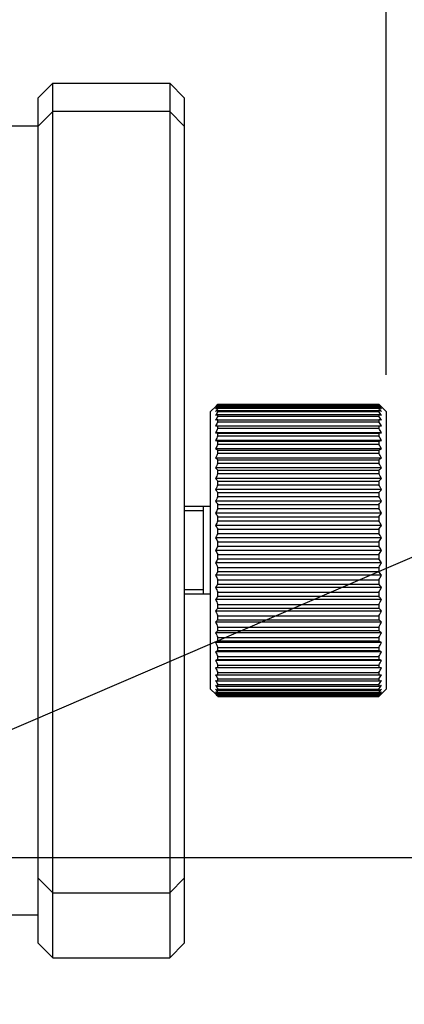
# Model space of a CAD drawing. Header units: millimetres. Extents: x 0 to 594, y 0 to 420.
# Tile 50 of 56: x 347 to 352, y 282 to 295. Entities that reach past the tile are written whole.
import ezdxf
from ezdxf.enums import TextEntityAlignment as Align

# ---------------------------------------------------------------- set-up
doc = ezdxf.new("R2010")
doc.units = ezdxf.units.MM
doc.header["$LTSCALE"] = 32.67
doc.header["$PDMODE"] = 3
doc.header["$PDSIZE"] = 8
doc.layers.get('0').update_dxf_attribs({"linetype": 'CONTINUOUS'})
doc.layers.get('Defpoints').update_dxf_attribs({"linetype": 'CONTINUOUS'})
doc.layers.add('00_COMPONENTS', color=7, linetype='CONTINUOUS')
doc.layers.add('51__DRAFT_DIMS', color=7, linetype='CONTINUOUS')
doc.styles.get("Standard").update_dxf_attribs({"font": 'simfang.ttf'})
doc.dimstyles.new('DIMSTYLE_2', dxfattribs={"dimtxt": 3, "dimasz": 3, "dimexe": 2.5, "dimexo": 0.5, "dimgap": 0.75, "dimtad": 1, "dimlfac": 2.5, "dimdsep": 46, "dimtxsty": 'STANDARD', "dimblk": '_FILLED', "dimblk1": '_FILLED', "dimblk2": '_FILLED', "dimcen": 0.09, "dimclrt": 3, "dimazin": 2, "dimtp": 0.2, "dimtm": 0.2, "dimtfac": 1, "dimtofl": 0, "dimtmove": 0, "dimatfit": 3, "dimldrblk": '_FILLED', "dimfxl": 1, "dimtolj": 1, "dimarcsym": 0})
doc.dimstyles.new('DIMSTYLE_3', dxfattribs={"dimtxt": 3, "dimasz": 3, "dimexe": 2.5, "dimexo": 0.5, "dimgap": 0.75, "dimtad": 1, "dimlfac": 2.5, "dimdsep": 46, "dimtxsty": 'STANDARD', "dimblk": '_FILLED', "dimblk1": '_FILLED', "dimblk2": '_FILLED', "dimcen": 0.09, "dimclrt": 3, "dimazin": 2, "dimtp": 0.1, "dimtm": 0.1, "dimtfac": 1, "dimtofl": 0, "dimtmove": 0, "dimatfit": 3, "dimldrblk": '_FILLED', "dimfxl": 1, "dimtolj": 1, "dimarcsym": 0})
doc.dimstyles.new('DIMSTYLE_4', dxfattribs={"dimtxt": 3, "dimasz": 3, "dimexe": 2.5, "dimexo": 0.5, "dimtad": 1, "dimlfac": 2.5, "dimdsep": 46, "dimtxsty": 'STANDARD', "dimblk": '_FILLED', "dimblk1": '_FILLED', "dimblk2": '_FILLED', "dimcen": 0.09, "dimclrt": 3, "dimazin": 2, "dimtp": 0.1, "dimtm": 0.1, "dimtfac": 1, "dimtofl": 0, "dimtmove": 0, "dimatfit": 1, "dimldrblk": '_FILLED', "dimfxl": 1, "dimtolj": 1, "dimarcsym": 0})
doc.dimstyles.new('DIMSTYLE_7', dxfattribs={"dimtxt": 3, "dimasz": 3, "dimexe": 2.5, "dimexo": 0.5, "dimgap": 0.75, "dimtad": 1, "dimlfac": 2.5, "dimdsep": 46, "dimtxsty": 'STANDARD', "dimblk": '_FILLED', "dimblk1": '_FILLED', "dimblk2": '_FILLED', "dimcen": 0.09, "dimclrt": 3, "dimazin": 2, "dimtp": 0.8, "dimtm": 0.8, "dimtfac": 1, "dimtofl": 0, "dimtmove": 0, "dimatfit": 3, "dimldrblk": '_FILLED', "dimfxl": 1, "dimtolj": 1, "dimarcsym": 0})

# ---------------------------------------------------------------- blocks, each defined once
blk = doc.blocks.new('_FILLED')
at = {"color": 0, "linetype": 'ByBlock'}
blk.add_solid([(0, 0), (-1, 0.1667), (-1, -0.1667)], dxfattribs=at)
blk = doc.blocks.new('*D10')
at = {"layer": '51__DRAFT_DIMS', "color": 4}
for p, q in [((344.659, 295.071), (344.659, 305.57)), ((351.859, 290.364), (351.859, 305.57)), ((344.659, 303.07), (339.659, 303.07)), ((339.659, 303.07), (348.259, 303.07)), ((361.516, 303.07), (348.259, 303.07)), ((351.859, 303.07), (361.516, 303.07))]:
    blk.add_line(p, q, dxfattribs=at)
at = {"layer": '51__DRAFT_DIMS', "color": 4, "xscale": 3, "yscale": 3, "zscale": 3}
blk.add_blockref('_FILLED', (344.659, 303.07), dxfattribs=at)
at = {"layer": '51__DRAFT_DIMS', "color": 4, "xscale": 3, "yscale": 3, "zscale": 3, "rotation": 180}
blk.add_blockref('_FILLED', (351.859, 303.07), dxfattribs=at)
at = {"layer": '51__DRAFT_DIMS', "color": 3}
blk.add_text('18', height=3, dxfattribs=at).set_placement((357.11, 303.82))
blk = doc.blocks.new('*D12')
at = {"layer": '51__DRAFT_DIMS', "color": 4}
for p, q in [((342.659, 284.26), (342.659, 298.643)), ((344.659, 295.071), (344.659, 298.643)), ((342.659, 296.143), (337.659, 296.143)), ((337.659, 296.143), (343.659, 296.143)), ((357.062, 296.143), (343.659, 296.143)), ((344.659, 296.143), (357.062, 296.143))]:
    blk.add_line(p, q, dxfattribs=at)
at = {"layer": '51__DRAFT_DIMS', "color": 4, "xscale": 3, "yscale": 3, "zscale": 3}
blk.add_blockref('_FILLED', (342.659, 296.143), dxfattribs=at)
at = {"layer": '51__DRAFT_DIMS', "color": 4, "xscale": 3, "yscale": 3, "zscale": 3, "rotation": 180}
blk.add_blockref('_FILLED', (344.659, 296.143), dxfattribs=at)
at = {"layer": '51__DRAFT_DIMS', "color": 3}
blk.add_text('5', height=3, dxfattribs=at).set_placement((354.858, 296.893))
blk = doc.blocks.new('*D13')
at = {"layer": '51__DRAFT_DIMS', "color": 0, "lineweight": -2}
for p in [(344.313, 284.471), (373.336, 289.786)]:
    blk.add_line(p, (356.668, 289.786), dxfattribs=at)
at = {"layer": 'Defpoints', "color": 0}
for p in [(343.762, 284.234), (341.557, 283.285)]:
    blk.add_point(p, dxfattribs=at)
at = {"layer": '51__DRAFT_DIMS', "color": 0, "linetype": 'ByBlock', "lineweight": -2, "xscale": 3, "yscale": 3, "zscale": 3, "rotation": 203.2783562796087}
blk.add_blockref('_FILLED', (341.557, 283.285), dxfattribs=at)
at = {"layer": '51__DRAFT_DIMS', "color": 3, "insert": (357.293, 294.411), "char_height": 3, "attachment_point": 1, "line_spacing_factor": 0.9}
blk.add_mtext('\\A1;{10-M6{\\fgdt;x}6}', dxfattribs=at)
blk = doc.blocks.new('*D14')
at = {"layer": '51__DRAFT_DIMS', "color": 4}
for p, q in [((343.159, 283.76), (383.191, 283.76)), ((380.691, 283.76), (380.691, 179.76)), ((380.691, 75.76), (380.691, 179.76)), ((343.159, 75.76), (383.191, 75.76))]:
    blk.add_line(p, q, dxfattribs=at)
at = {"layer": '51__DRAFT_DIMS', "color": 4, "xscale": 3, "yscale": 3, "zscale": 3}
for p, rotation in [((380.691, 283.76), 90), ((380.691, 75.76), 270)]:
    blk.add_blockref('_FILLED', p, dxfattribs=dict(at, rotation=rotation))
at = {"layer": '51__DRAFT_DIMS', "color": 3}
blk.add_text('520', height=3, rotation=90, dxfattribs=at).set_placement((379.941, 179.76), align=Align.CENTER)

msp = doc.modelspace()

# ---------------------------------------------------------------- linework, layer by layer
at = {"layer": '00_COMPONENTS', "color": 7}
for p, q in [((347.0995, 294.1559), (347.2995, 294.3559)), ((347.2995, 282.3856), (347.2995, 294.3559)), ((347.2995, 294.3559), (348.8995, 294.3559)), ((348.8995, 294.3559), (348.8995, 282.3856)), ((349.0995, 294.1559), (348.8995, 294.3559)), ((347.0995, 282.5856), (347.0995, 294.1559)), ((349.0995, 294.1559), (349.0995, 282.5856)), ((347.0995, 293.7695), (347.2995, 293.9695)), ((348.8995, 293.9695), (347.2995, 293.9695)), ((349.0995, 293.7695), (348.8995, 293.9695)), ((347.0995, 293.7708), (345.0595, 293.7708)), ((349.4595, 289.8638), (349.5286, 289.9328)), ((349.4595, 286.0638), (349.4595, 289.8638)), ((349.5249, 289.9291), (349.5286, 289.9328)), ((349.5516, 289.9553), (349.5595, 289.9629)), ((349.5555, 289.9591), (349.5595, 289.9629)), ((349.5595, 289.9604), (349.5595, 289.9629)), ((349.5595, 289.9629), (351.7595, 289.9629)), ((349.5595, 289.9604), (351.7595, 289.9604)), ((349.5595, 289.9427), (349.5595, 289.9502)), ((349.5595, 289.9502), (351.7595, 289.9502)), ((349.5595, 289.9427), (351.7595, 289.9427)), ((349.5595, 289.9099), (349.5595, 289.9224)), ((349.5595, 289.9224), (351.7595, 289.9224)), ((349.5595, 289.9099), (351.7595, 289.9099)), ((349.5595, 289.8624), (349.5595, 289.8796)), ((349.5595, 289.8796), (351.7595, 289.8796)), ((349.5595, 289.8624), (351.7595, 289.8624)), ((351.7595, 289.9629), (351.7595, 289.9604)), ((351.7595, 289.9629), (351.7674, 289.9553)), ((351.7595, 289.9502), (351.7595, 289.9427)), ((351.7595, 289.9224), (351.7595, 289.9099)), ((351.7595, 289.8796), (351.7595, 289.8624)), ((351.8595, 289.8638), (351.7904, 289.9328)), ((351.8595, 289.8638), (351.8595, 286.0638)), ((349.5595, 289.8003), (349.5595, 289.8223)), ((349.5595, 289.8223), (351.7595, 289.8223)), ((349.5595, 289.8003), (351.7595, 289.8003)), ((349.5595, 289.7243), (349.5595, 289.7509)), ((349.5595, 289.7509), (351.7595, 289.7509)), ((349.5595, 289.7243), (351.7595, 289.7243)), ((351.7595, 289.8223), (351.7595, 289.8003)), ((351.7595, 289.7509), (351.7595, 289.7243)), ((349.5249, 289.6658), (351.7941, 289.6658)), ((349.5595, 289.6349), (349.5595, 289.6658)), ((349.5595, 289.6349), (351.7595, 289.6349)), ((351.7595, 289.6658), (351.7595, 289.6349)), ((351.7941, 289.5737), (349.5249, 289.5737)), ((351.7941, 289.4693), (349.5249, 289.4693)), ((349.5595, 289.5328), (349.5595, 289.5678)), ((349.5595, 289.5678), (351.7595, 289.5678)), ((349.5595, 289.5328), (351.7595, 289.5328)), ((349.5595, 289.4187), (349.5595, 289.4576)), ((349.5595, 289.4576), (351.7595, 289.4576)), ((351.7595, 289.5678), (351.7595, 289.5328)), ((351.7595, 289.4576), (351.7595, 289.4187)), ((351.7941, 289.3535), (349.5249, 289.3535)), ((349.5595, 289.4187), (351.7595, 289.4187)), ((349.5595, 289.2936), (349.5595, 289.336)), ((349.5595, 289.336), (351.7595, 289.336)), ((351.7595, 289.336), (351.7595, 289.2936)), ((351.7941, 289.2271), (349.5249, 289.2271)), ((349.5595, 289.2936), (351.7595, 289.2936)), ((349.5595, 289.1584), (349.5595, 289.204)), ((349.5595, 289.204), (351.7595, 289.204)), ((351.7595, 289.204), (351.7595, 289.1584)), ((351.7941, 289.091), (349.5249, 289.091)), ((349.5595, 289.1584), (351.7595, 289.1584)), ((349.5595, 289.014), (349.5595, 289.0625)), ((349.5595, 289.0625), (351.7595, 289.0625)), ((351.7595, 289.0625), (351.7595, 289.014)), ((351.7941, 288.9464), (349.5249, 288.9464)), ((349.5595, 289.014), (351.7595, 289.014)), ((349.5595, 288.8617), (349.5595, 288.9127)), ((349.5595, 288.9127), (351.7595, 288.9127)), ((351.7595, 288.9127), (351.7595, 288.8617)), ((351.7941, 288.7944), (349.5249, 288.7944)), ((349.5595, 288.8617), (351.7595, 288.8617)), ((349.5595, 288.7025), (349.5595, 288.7556)), ((349.5595, 288.7556), (351.7595, 288.7556)), ((349.5595, 288.7025), (351.7595, 288.7025)), ((351.7595, 288.7556), (351.7595, 288.7025)), ((349.4595, 288.5638), (349.0995, 288.5638)), ((349.3595, 287.3638), (349.3595, 288.5638)), ((351.7941, 288.6359), (349.5249, 288.6359)), ((349.5595, 288.5377), (349.5595, 288.5925)), ((349.5595, 288.5925), (351.7595, 288.5925)), ((349.5595, 288.5377), (351.7595, 288.5377)), ((351.7595, 288.5925), (351.7595, 288.5377)), ((351.7941, 288.4724), (349.5249, 288.4724)), ((349.5595, 288.3685), (349.5595, 288.4247)), ((349.5595, 288.4247), (351.7595, 288.4247)), ((349.5595, 288.3685), (351.7595, 288.3685)), ((351.7595, 288.4247), (351.7595, 288.3685)), ((351.7941, 288.305), (349.5249, 288.305)), ((349.5595, 288.1963), (349.5595, 288.2533)), ((349.5595, 288.2533), (351.7595, 288.2533)), ((351.7595, 288.2533), (351.7595, 288.1963)), ((351.7941, 288.135), (349.5249, 288.135)), ((349.5595, 288.1963), (351.7595, 288.1963)), ((351.7941, 287.9638), (349.5249, 287.9638)), ((349.5595, 288.0223), (349.5595, 288.0797)), ((349.5595, 288.0797), (351.7595, 288.0797)), ((349.5595, 288.0223), (351.7595, 288.0223)), ((351.7595, 288.0797), (351.7595, 288.0223)), ((349.5595, 287.8478), (349.5595, 287.9052)), ((349.5595, 287.9052), (351.7595, 287.9052)), ((349.5595, 287.8478), (351.7595, 287.8478)), ((351.7595, 287.9052), (351.7595, 287.8478)), ((351.7941, 287.7925), (349.5249, 287.7925)), ((349.5595, 287.6742), (349.5595, 287.7312)), ((349.5595, 287.7312), (351.7595, 287.7312)), ((351.7595, 287.7312), (351.7595, 287.6742)), ((351.7941, 287.6225), (349.5249, 287.6225)), ((349.5595, 287.6742), (351.7595, 287.6742)), ((351.7941, 287.4551), (349.5249, 287.4551)), ((349.5595, 287.5029), (349.5595, 287.559)), ((349.5595, 287.559), (351.7595, 287.559)), ((349.5595, 287.5029), (351.7595, 287.5029)), ((351.7595, 287.559), (351.7595, 287.5029)), ((349.4595, 287.3638), (349.0995, 287.3638)), ((351.7941, 287.2916), (349.5249, 287.2916)), ((349.5595, 287.335), (349.5595, 287.3898)), ((349.5595, 287.3898), (351.7595, 287.3898)), ((349.5595, 287.335), (351.7595, 287.335)), ((351.7595, 287.3898), (351.7595, 287.335)), ((349.5595, 287.1719), (349.5595, 287.225)), ((349.5595, 287.225), (351.7595, 287.225)), ((349.5595, 287.1719), (351.7595, 287.1719)), ((351.7595, 287.225), (351.7595, 287.1719)), ((351.7941, 287.1332), (349.5249, 287.1332)), ((349.5595, 287.0149), (349.5595, 287.0658)), ((349.5595, 287.0658), (351.7595, 287.0658)), ((351.7595, 287.0658), (351.7595, 287.0149)), ((351.7941, 286.9811), (349.5249, 286.9811)), ((349.5595, 287.0149), (351.7595, 287.0149)), ((349.5595, 286.865), (349.5595, 286.9135)), ((349.5595, 286.9135), (351.7595, 286.9135)), ((351.7595, 286.9135), (351.7595, 286.865)), ((351.7941, 286.8365), (349.5249, 286.8365)), ((349.5595, 286.865), (351.7595, 286.865)), ((349.5595, 286.7236), (349.5595, 286.7692)), ((349.5595, 286.7692), (351.7595, 286.7692)), ((351.7595, 286.7692), (351.7595, 286.7236)), ((351.7941, 286.7004), (349.5249, 286.7004)), ((349.5595, 286.7236), (351.7595, 286.7236)), ((349.5595, 286.5915), (349.5595, 286.6339)), ((349.5595, 286.6339), (351.7595, 286.6339)), ((351.7595, 286.6339), (351.7595, 286.5915)), ((351.7941, 286.574), (349.5249, 286.574)), ((349.5595, 286.5915), (351.7595, 286.5915)), ((349.5595, 286.4699), (349.5595, 286.5088)), ((349.5595, 286.5088), (351.7595, 286.5088)), ((351.7595, 286.5088), (351.7595, 286.4699)), ((351.7941, 286.4582), (349.5249, 286.4582)), ((351.7941, 286.3538), (349.5249, 286.3538)), ((349.5595, 286.4699), (351.7595, 286.4699)), ((349.5595, 286.3597), (349.5595, 286.3947)), ((349.5595, 286.3947), (351.7595, 286.3947)), ((349.5595, 286.3597), (351.7595, 286.3597)), ((351.7595, 286.3947), (351.7595, 286.3597)), ((349.5249, 286.2617), (351.7941, 286.2617)), ((349.5595, 286.2617), (349.5595, 286.2926)), ((349.5595, 286.2926), (351.7595, 286.2926)), ((351.7595, 286.2926), (351.7595, 286.2617)), ((349.5595, 286.1766), (349.5595, 286.2032)), ((349.5595, 286.2032), (351.7595, 286.2032)), ((349.5595, 286.1766), (351.7595, 286.1766)), ((349.5595, 286.1052), (349.5595, 286.1272)), ((349.5595, 286.1272), (351.7595, 286.1272)), ((349.5595, 286.1052), (351.7595, 286.1052)), ((351.7595, 286.2032), (351.7595, 286.1766)), ((351.7595, 286.1272), (351.7595, 286.1052)), ((349.4595, 286.0638), (349.5286, 285.9947)), ((349.5595, 285.9646), (349.5516, 285.9722)), ((349.5595, 286.0479), (349.5595, 286.0652)), ((349.5595, 286.0652), (351.7595, 286.0652)), ((349.5595, 286.0479), (351.7595, 286.0479)), ((349.5595, 286.0051), (349.5595, 286.0176)), ((349.5595, 286.0176), (351.7595, 286.0176)), ((349.5595, 286.0051), (351.7595, 286.0051)), ((349.5595, 285.9773), (349.5595, 285.9848)), ((349.5595, 285.9848), (351.7595, 285.9848)), ((349.5595, 285.9773), (351.7595, 285.9773)), ((349.5595, 285.9646), (349.5595, 285.9671)), ((349.5595, 285.9671), (351.7595, 285.9671)), ((349.5595, 285.9646), (351.7595, 285.9646)), ((351.7595, 286.0652), (351.7595, 286.0479)), ((351.7595, 286.0176), (351.7595, 286.0051)), ((351.7595, 285.9848), (351.7595, 285.9773)), ((351.7674, 285.9722), (351.7595, 285.9646)), ((351.7635, 285.9684), (351.7595, 285.9646)), ((351.7595, 285.9671), (351.7595, 285.9646)), ((351.8595, 286.0638), (351.7904, 285.9947)), ((351.7941, 285.9984), (351.7904, 285.9947)), ((347.0995, 283.4769), (347.2995, 283.2769)), ((349.0995, 283.4769), (348.8995, 283.2769)), ((347.2995, 283.2769), (348.8995, 283.2769)), ((347.0995, 282.9708), (346.4542, 282.9708)), ((347.0995, 282.5856), (347.2995, 282.3856)), ((349.0995, 282.5856), (348.8995, 282.3856)), ((347.2995, 282.3856), (348.8995, 282.3856))]:
    msp.add_line(p, q, dxfattribs=at)
at = {"layer": '00_COMPONENTS', "color": 4}
for p, q in [((349.3595, 288.5038), (349.0995, 288.5038)), ((349.3595, 287.4238), (349.0995, 287.4238))]:
    msp.add_line(p, q, dxfattribs=at)
at = {"layer": '00_COMPONENTS', "color": 7}
for centre, radius, start, end in [((351.1334, 288.5188), 2.1343, 137.51141, 138.90686), ((350.7155, 288.5125), 1.8448, 128.8031, 130.19744), ((351.3598, 288.4713), 2.3251, 140.74046, 142.10949), ((350.5505, 288.3994), 1.817, 123.05198, 124.3651), ((351.5934, 288.3989), 2.5337, 143.38957, 144.72413), ((350.4166, 288.1387), 1.9405, 116.21372, 117.35953), ((351.8269, 288.3074), 2.7493, 145.55874, 146.85676), ((350.9111, 288.5421), 1.961, 133.89188, 134.83181), ((350.1856, 288.5188), 2.1343, 41.09314, 42.48859), ((350.5758, 288.4789), 1.8883, 49.81863, 51.18083), ((349.9592, 288.4713), 2.3251, 37.89051, 39.25954), ((350.7422, 288.36), 1.8643, 55.65156, 56.93136), ((349.7256, 288.3989), 2.5337, 35.27587, 36.61043), ((350.8773, 288.0891), 1.9961, 62.65644, 63.77031), ((349.4921, 288.3074), 2.7493, 33.14324, 34.44126), ((350.4079, 288.5422), 1.961, 45.16817, 46.10808), ((350.318, 287.5259), 2.4184, 108.27861, 109.14511), ((352.0533, 288.2011), 2.9626, 147.3279, 148.59075), ((350.2576, 285.5396), 4.2688, 99.4124, 99.88402), ((352.2657, 288.0828), 3.1652, 148.75972, 149.99069), ((350.9768, 287.4544), 2.4939, 70.868, 71.70828), ((349.2657, 288.2011), 2.9626, 31.40925, 32.6721), ((351.0377, 285.4003), 4.41, 80.12353, 80.58005), ((349.0533, 288.0828), 3.1652, 30.00931, 31.24028), ((352.4578, 287.955), 3.3499, 149.90272, 151.10612), ((348.8612, 287.955), 3.3499, 28.89388, 30.09728), ((350.2576, 293.7791), 4.2688, 260.11598, 260.5876), ((352.6235, 287.82), 3.5103, 150.79395, 151.97456), ((350.318, 291.754), 2.4184, 250.85489, 251.72139), ((351.0377, 293.9184), 4.41, 279.41995, 279.87647), ((348.6955, 287.82), 3.5103, 28.02544, 29.20605), ((350.9768, 291.8255), 2.4939, 288.29172, 289.132), ((352.758, 287.6793), 3.6408, 151.46114, 152.62397), ((350.4166, 291.0769), 1.9405, 242.64047, 243.78628), ((348.561, 287.6793), 3.6408, 27.37603, 28.53886), ((350.8773, 291.1265), 1.9961, 296.22969, 297.34356), ((352.857, 287.5347), 3.7373, 151.92431, 153.07445), ((350.5505, 290.727), 1.817, 235.6349, 236.94802), ((348.462, 287.5347), 3.7373, 26.92555, 28.07569), ((350.7422, 290.7663), 1.8643, 303.06864, 304.34844), ((352.9177, 287.3876), 3.7965, 152.19702, 153.33954), ((350.7155, 290.5001), 1.8448, 229.80256, 231.1969), ((348.4013, 287.3876), 3.7965, 26.66046, 27.80298), ((350.5758, 290.5337), 1.8883, 308.81917, 310.18137), ((352.9381, 287.2392), 3.8164, 152.28706, 153.42705), ((350.9067, 290.3287), 1.9545, 225.00767, 226.42619), ((348.3809, 287.2392), 3.8164, 26.57295, 27.71294), ((350.3829, 290.3588), 1.9966, 313.58875, 314.97739), ((352.9177, 287.0909), 3.7965, 152.19702, 153.33954), ((351.1334, 290.1972), 2.1343, 221.09314, 222.48859), ((348.4013, 287.0909), 3.7965, 26.66046, 27.80298), ((350.1856, 290.1972), 2.1343, 317.51141, 318.90686), ((352.857, 286.9436), 3.7373, 151.92431, 153.07445), ((348.462, 286.9436), 3.7373, 26.92555, 28.07569), ((351.3598, 290.0639), 2.3251, 217.89051, 219.25954), ((352.758, 286.7983), 3.6408, 151.46114, 152.62397), ((349.9592, 290.0639), 2.3251, 320.74046, 322.10949), ((348.561, 286.7983), 3.6408, 27.37603, 28.53886), ((351.5934, 289.9357), 2.5337, 215.27587, 216.61043), ((352.6235, 286.6557), 3.5103, 150.79395, 151.97456), ((349.7256, 289.9357), 2.5337, 323.38957, 324.72413), ((348.6955, 286.6557), 3.5103, 28.02544, 29.20605), ((351.8269, 289.8082), 2.7493, 213.14324, 214.44126), ((349.4921, 289.8082), 2.7493, 325.55874, 326.85676), ((352.4578, 286.5164), 3.3499, 149.90272, 151.10612), ((352.0533, 289.679), 2.9626, 211.40925, 212.6721), ((348.8612, 286.5164), 3.3499, 28.89388, 30.09728), ((349.2657, 289.679), 2.9626, 327.3279, 328.59075), ((352.2657, 286.3807), 3.1652, 148.75972, 149.99069), ((352.2657, 289.5468), 3.1652, 210.00931, 211.24028), ((349.0533, 286.3807), 3.1652, 30.00931, 31.24028), ((349.0533, 289.5468), 3.1652, 328.75972, 329.99069), ((352.0533, 286.2485), 2.9626, 147.3279, 148.59075), ((349.2657, 286.2485), 2.9626, 31.40925, 32.6721), ((352.4578, 289.4111), 3.3499, 208.89388, 210.09728), ((348.8612, 289.4111), 3.3499, 329.90272, 331.10612), ((351.8269, 286.1193), 2.7493, 145.55874, 146.85676), ((352.6235, 289.2718), 3.5103, 208.02544, 209.20605), ((349.4921, 286.1193), 2.7493, 33.14324, 34.44126), ((348.6955, 289.2718), 3.5103, 330.79395, 331.97456), ((351.5934, 285.9918), 2.5337, 143.38957, 144.72413), ((352.758, 289.1292), 3.6408, 207.37603, 208.53886), ((349.7256, 285.9918), 2.5337, 35.27587, 36.61043), ((348.561, 289.1292), 3.6408, 331.46114, 332.62397), ((351.3598, 285.8636), 2.3251, 140.74046, 142.10949), ((352.857, 288.9839), 3.7373, 206.92555, 208.07569), ((349.9592, 285.8636), 2.3251, 37.89051, 39.25954), ((348.462, 288.9839), 3.7373, 331.92431, 333.07445), ((351.1334, 285.7303), 2.1343, 137.51141, 138.90686), ((350.1856, 285.7303), 2.1343, 41.09314, 42.48859), ((352.9177, 288.8366), 3.7965, 206.66046, 207.80298), ((348.4013, 288.8366), 3.7965, 332.19702, 333.33954), ((350.9361, 285.5687), 1.9966, 133.58875, 134.97739), ((352.9381, 288.6883), 3.8164, 206.57295, 207.71294), ((350.4123, 285.5989), 1.9545, 45.00767, 46.42619), ((348.3809, 288.6883), 3.8164, 332.28706, 333.42705), ((350.7432, 285.3938), 1.8883, 128.81917, 130.18137), ((352.9177, 288.54), 3.7965, 206.66046, 207.80298), ((350.6035, 285.4274), 1.8448, 49.80256, 51.1969), ((348.4013, 288.54), 3.7965, 332.19702, 333.33954), ((350.5768, 285.1612), 1.8643, 123.06864, 124.34844), ((352.857, 288.3928), 3.7373, 206.92555, 208.07569), ((350.7685, 285.2006), 1.817, 55.6349, 56.94802), ((348.462, 288.3928), 3.7373, 331.92431, 333.07445), ((350.4417, 284.801), 1.9961, 116.22969, 117.34356), ((352.758, 288.2482), 3.6408, 207.37603, 208.53886), ((350.9024, 284.8506), 1.9405, 62.64047, 63.78628), ((348.561, 288.2482), 3.6408, 331.46114, 332.62397), ((350.3422, 284.1021), 2.4939, 108.29172, 109.132), ((352.6235, 288.1076), 3.5103, 208.02544, 209.20605), ((350.2813, 282.0092), 4.41, 99.41995, 99.87647), ((352.4578, 287.9725), 3.3499, 208.89388, 210.09728), ((351.001, 284.1735), 2.4184, 70.85489, 71.72139), ((348.6955, 288.1076), 3.5103, 330.79395, 331.97456), ((351.0614, 282.1484), 4.2688, 80.11598, 80.5876), ((348.8612, 287.9725), 3.3499, 329.90272, 331.10612), ((352.2657, 287.8448), 3.1652, 210.00931, 211.24028), ((349.0533, 287.8448), 3.1652, 328.75972, 329.99069), ((350.2813, 290.5272), 4.41, 260.12353, 260.58005), ((352.0533, 287.7265), 2.9626, 211.40925, 212.6721), ((350.3422, 288.4731), 2.4939, 250.868, 251.70828), ((351.8269, 287.6201), 2.7493, 213.14324, 214.44126), ((349.2657, 287.7265), 2.9626, 327.3279, 328.59075), ((351.0614, 290.388), 4.2688, 279.4124, 279.88402), ((349.4921, 287.6201), 2.7493, 325.55874, 326.85676), ((351.001, 288.4016), 2.4184, 288.27861, 289.14511), ((350.4417, 287.8384), 1.9961, 242.65644, 243.77031), ((351.5934, 287.5286), 2.5337, 215.27587, 216.61043), ((350.5768, 287.5675), 1.8643, 235.65156, 236.93136), ((351.3598, 287.4563), 2.3251, 217.89051, 219.25954), ((351.1334, 287.4087), 2.1343, 221.09314, 222.48859), ((350.7432, 287.4486), 1.8883, 229.81863, 231.18083), ((350.9111, 287.3854), 1.961, 225.16817, 226.10808), ((349.7256, 287.5286), 2.5337, 323.38957, 324.72413), ((350.9024, 287.7888), 1.9405, 296.21372, 297.35953), ((349.9592, 287.4563), 2.3251, 320.74046, 322.10949), ((350.7685, 287.5281), 1.817, 303.05198, 304.3651), ((350.1856, 287.4087), 2.1343, 317.51141, 318.90686), ((350.6035, 287.415), 1.8448, 308.8031, 310.19744), ((350.4079, 287.3854), 1.961, 313.89188, 314.83181)]:
    msp.add_arc(centre, radius, start, end, dxfattribs=at)

# ---------------------------------------------------------------- dimensions: what is measured, and where the dimension line sits
at = {"layer": '51__DRAFT_DIMS', "color": 4}
dim = msp.add_linear_dim(base=(351.8595, 303.0702), p1=(344.6595, 294.5708), p2=(351.8595, 289.8638), dimstyle='DIMSTYLE_2', dxfattribs=at)
dim.commit()
dim.dimension.update_dxf_attribs({"geometry": '*D10', "text_midpoint": (359.4094, 303.0702), "dimtype": 160})
for base, p1, p2, angle, dimstyle, picture, middle in [((342.6595, 296.1432), (344.6595, 299.1432), (342.6595, 283.7596), 180, 'DIMSTYLE_3', '*D12', (355.9248, 296.1432)), ((380.691, 75.7596), (342.6595, 283.7596), (342.6595, 75.7596), 270, 'DIMSTYLE_7', '*D14', (380.691, 179.7478))]:
    dim = msp.add_linear_dim(base=base, p1=p1, p2=p2, angle=angle, dimstyle=dimstyle, dxfattribs=at)
    dim.commit()
    dim.dimension.update_dxf_attribs({"geometry": picture, "text_midpoint": middle, "dimtype": 160})
dim = msp.add_diameter_dim_2p(p1=(343.7618, 284.2338), p2=(341.5572, 283.2853), text='{10-M<>{\\fgdt;x}6}', dimstyle='DIMSTYLE_4', override={"dimtih": 1, "dimtoh": 1, "dimpost": '<>'}, dxfattribs=at)
dim.commit()
dim.dimension.update_dxf_attribs({"geometry": '*D13', "text_midpoint": (365.3141, 289.7861), "dimtype": 163})

doc.saveas('drawing.dxf')
